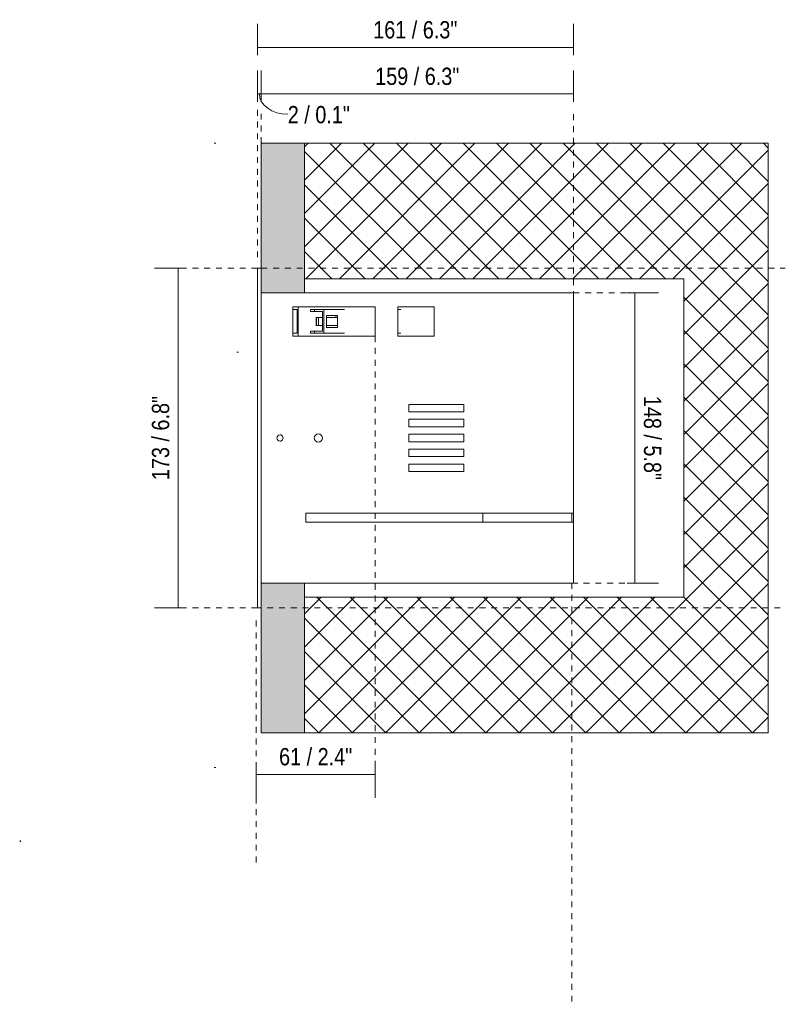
# Model space of a CAD drawing. Header units: millimetres. Extents: x -6729 to -5164, y -1261 to 6775.
# Tile 7 of 8: x -5554 to -5164, y 12 to 513. Entities that reach past the tile are written whole.
import ezdxf

# ---------------------------------------------------------------- set-up
doc = ezdxf.new("R2010")
doc.units = ezdxf.units.MM
doc.linetypes.add('Dash', pattern=[6, 3, -3])
doc.layers.add('A-ANNO-DIMS', color=7, linetype='Dash', lineweight=9, true_color=0xd2d2d2)
for name, color, linetype, lineweight in [('A-ANNO-DIMS-4', 7, 'Continuous', 9), ('A-DETL-GENF', 7, 'Continuous', 9), ('E-LITE-EQPM', 7, 'Continuous', 20)]:
    doc.layers.add(name, color=color, linetype=linetype, lineweight=lineweight)
doc.styles.add('Arial Narrow', font='ARIALN.TTF', dxfattribs={"height": 8.8})
doc.dimstyles.new('FARO_-_2_2mm_Arial_Narrow_mm_Inch_Left', dxfattribs={"dimscale": 304.8, "dimtxt": 9.006193, "dimasz": 0, "dimexe": 0.03937, "dimexo": 0.0625, "dimgap": 0.006562, "dimtad": 1, "dimdec": 0, "dimzin": 0, "dimdsep": 46, "dimtxsty": 'Arial Narrow', "dimblk1": 'NONE', "dimblk2": 'NONE', "dimsah": 1, "dimcen": 0.09, "dimadec": 0, "dimazin": 0, "dimtfac": 1, "dimtdec": 4, "dimtix": 1, "dimtmove": 0, "dimatfit": 3, "dimfxl": 0.013123, "dimfxlon": 1, "dimtvp": 1, "dimtolj": 1, "dimtzin": 0, "dimarcsym": 2})
doc.dimstyles.new('FARO_-_2_2mm_Arial_Narrow_mm_Inch_Left_1', dxfattribs={"dimscale": 304.8, "dimtxt": 9.006193, "dimasz": 0, "dimexe": 0.03937, "dimexo": 0.0625, "dimgap": 0.006562, "dimtad": 1, "dimdec": 0, "dimzin": 0, "dimdsep": 46, "dimtxsty": 'Arial Narrow', "dimblk1": 'NONE', "dimblk2": 'NONE', "dimsah": 1, "dimcen": 0.09, "dimadec": 0, "dimazin": 0, "dimtfac": 1, "dimtdec": 4, "dimtix": 1, "dimtmove": 1, "dimatfit": 3, "dimfxl": 0.013123, "dimfxlon": 1, "dimtvp": 1, "dimtolj": 1, "dimtzin": 0, "dimarcsym": 2})
doc.dimstyles.new('FARO_-_2_2mm_Arial_Narrow_mm_Inch_Right', dxfattribs={"dimscale": 304.8, "dimtxt": 9.006193, "dimasz": 0, "dimexe": 0.03937, "dimexo": 0.0625, "dimgap": 0.006562, "dimtad": 1, "dimdec": 0, "dimzin": 0, "dimdsep": 46, "dimtxsty": 'Arial Narrow', "dimblk1": 'NONE', "dimblk2": 'NONE', "dimsah": 1, "dimcen": 0.09, "dimadec": 0, "dimazin": 0, "dimtfac": 1, "dimtdec": 4, "dimtix": 1, "dimtmove": 0, "dimatfit": 3, "dimfxl": 0.013123, "dimfxlon": 1, "dimtvp": 1, "dimtolj": 1, "dimtzin": 0, "dimarcsym": 2})

# ---------------------------------------------------------------- blocks, each defined once
blk = doc.blocks.new('034008501 - 034008501 COLIN-1 White downlight LED 18_25W 2700K 20_ 2100_2775 lm-558363-Lateral_PDF')
at = {"layer": 'E-LITE-EQPM'}
for p, q in [((-3270.96, 213.5), (-3270.96, 386.5)), ((-3270.96, 386.5), (-3268.96, 386.5)), ((-3268.96, 373.8), (-3268.96, 226.2)), ((-3246.96, 373.8), (-3111.78, 373.8)), ((-3111.78, 373.8), (-3110.21, 373.8)), ((-3110.21, 261.75), (-3110.21, 373.8)), ((-3252.96, 366.8), (-3210.96, 366.8)), ((-3252.96, 351.8), (-3252.96, 366.8)), ((-3250.13, 351.8), (-3250.13, 366.8)), ((-3210.96, 366.8), (-3210.96, 351.8)), ((-3199.53, 351.8), (-3199.53, 366.8)), ((-3199.53, 366.8), (-3180.96, 366.8)), ((-3180.96, 366.8), (-3180.96, 351.8)), ((-3250.65, 365.3), (-3252.96, 365.3)), ((-3252.96, 365.3), (-3252.96, 353.3)), ((-3250.65, 353.3), (-3250.65, 365.3)), ((-3250.35, 364.22), (-3250.65, 364.22)), ((-3250.13, 361.74), (-3250.65, 361.76)), ((-3250.13, 361.34), (-3250.65, 361.34)), ((-3243.99, 365.3), (-3243.99, 364.3)), ((-3241.96, 365.3), (-3243.99, 365.3)), ((-3241.96, 364.3), (-3243.99, 364.3)), ((-3241.96, 364.3), (-3241.96, 365.3)), ((-3237.07, 365.3), (-3241.96, 365.3)), ((-3237.86, 364.3), (-3241.96, 364.3)), ((-3241.13, 361.3), (-3241.13, 357.3)), ((-3241.13, 361.3), (-3241.13, 361.3)), ((-3241.13, 361.3), (-3240.93, 361.3)), ((-3241.13, 361.3), (-3241.13, 357.3)), ((-3240.93, 361.3), (-3239.87, 361.3)), ((-3240.93, 361.3), (-3240.93, 357.3)), ((-3239.87, 361.3), (-3239.87, 357.3)), ((-3239.83, 361.3), (-3239.03, 361.3)), ((-3239.03, 361.3), (-3237.86, 361.3)), ((-3237.86, 354.3), (-3237.86, 364.3)), ((-3226.6, 365.3), (-3237.07, 365.3)), ((-3237.07, 365.3), (-3237.07, 353.3)), ((-3235.72, 356.3), (-3235.72, 362.3)), ((-3235.72, 362.3), (-3230.16, 362.3)), ((-3235.72, 361.3), (-3230.62, 361.3)), ((-3231.1, 361.71), (-3231.11, 362.3)), ((-3230.62, 361.3), (-3230.16, 361.3)), ((-3230.16, 362.3), (-3230.16, 361.3)), ((-3230.16, 361.3), (-3230.16, 357.3)), ((-3197.92, 365.3), (-3199.53, 365.3)), ((-3199.53, 365.3), (-3199.53, 353.3)), ((-3250.65, 357.26), (-3250.13, 357.26)), ((-3250.13, 355.6), (-3250.65, 355.75)), ((-3240.93, 357.3), (-3241.13, 357.3)), ((-3241.13, 357.3), (-3241.13, 357.3)), ((-3239.87, 357.3), (-3240.93, 357.3)), ((-3239.03, 357.3), (-3239.83, 357.3)), ((-3237.86, 357.3), (-3239.03, 357.3)), ((-3230.62, 357.3), (-3235.72, 357.3)), ((-3230.16, 356.3), (-3235.72, 356.3)), ((-3230.16, 357.3), (-3230.62, 357.3)), ((-3230.16, 357.3), (-3230.16, 356.3)), ((-3252.96, 353.3), (-3250.65, 353.3)), ((-3210.96, 351.8), (-3252.96, 351.8)), ((-3243.99, 354.3), (-3243.99, 353.3)), ((-3243.99, 354.3), (-3241.96, 354.3)), ((-3241.96, 353.3), (-3243.99, 353.3)), ((-3241.96, 354.3), (-3237.86, 354.3)), ((-3241.96, 353.3), (-3241.96, 354.3)), ((-3237.07, 353.3), (-3241.96, 353.3)), ((-3226.6, 353.3), (-3237.07, 353.3)), ((-3199.53, 353.3), (-3197.92, 353.3)), ((-3180.96, 351.8), (-3199.53, 351.8)), ((-3193.96, 313.3), (-3193.96, 317.1)), ((-3193.96, 317.1), (-3165.96, 317.1)), ((-3165.96, 317.1), (-3165.96, 313.3)), ((-3165.96, 313.3), (-3193.96, 313.3)), ((-3193.96, 305.7), (-3193.96, 309.5)), ((-3193.96, 309.5), (-3165.96, 309.5)), ((-3165.96, 305.7), (-3193.96, 305.7)), ((-3165.96, 309.5), (-3165.96, 305.7)), ((-3193.96, 298.1), (-3193.96, 301.9)), ((-3193.96, 301.9), (-3165.96, 301.9)), ((-3165.96, 301.9), (-3165.96, 298.1)), ((-3165.96, 298.1), (-3193.96, 298.1)), ((-3193.96, 290.5), (-3193.96, 294.3)), ((-3193.96, 294.3), (-3165.96, 294.3)), ((-3165.96, 294.3), (-3165.96, 290.5)), ((-3165.96, 290.5), (-3193.96, 290.5)), ((-3193.96, 282.9), (-3193.96, 286.7)), ((-3193.96, 286.7), (-3165.96, 286.7)), ((-3165.96, 286.7), (-3165.96, 282.9)), ((-3165.96, 282.9), (-3193.96, 282.9)), ((-3246.26, 257.25), (-3246.26, 261.75)), ((-3246.26, 261.75), (-3111.78, 261.75)), ((-3156.34, 261.75), (-3156.34, 257.25)), ((-3111.78, 261.75), (-3110.21, 261.75)), ((-3111.01, 257.25), (-3111.01, 261.75)), ((-3110.21, 261.75), (-3110.21, 257.25)), ((-3111.78, 257.25), (-3246.26, 257.25)), ((-3110.21, 257.25), (-3111.78, 257.25)), ((-3110.21, 226.2), (-3110.21, 257.25)), ((-3111.78, 226.2), (-3246.96, 226.2)), ((-3110.21, 226.2), (-3111.78, 226.2)), ((-3268.96, 213.5), (-3270.96, 213.5))]:
    blk.add_line(p, q, dxfattribs=at)
for centre, radius, start, end in [((-3112.11, 372.7), 1.1, 75, 90), ((-3259.45, 300), 1.6, 90, 270), ((-3259.45, 300), 1.6, 75, 90), ((-3259.45, 300), 1.6, 285.0004, 74.9996), ((-3239.96, 300), 2.06, 90, 270), ((-3239.96, 300), 2.06, 270, 90), ((-3259.45, 300), 1.6, 270, 285), ((-3112.11, 227.3), 1.1, 270, 285)]:
    blk.add_arc(centre, radius, start, end, dxfattribs=at)
blk.add_open_spline([(-3250.15, 364.19), (-3250.28, 364.21), (-3250.35, 364.22), (-3250.35, 364.22)], degree=3, dxfattribs=at)
blk = doc.blocks.new('DIMBLOCK9-Lateral_PDF')
at = {"layer": 'A-ANNO-DIMS-4', "color": 251, "true_color": 0x5b5b5b, "transparency": 16777216}
for p, q in [((-5469.06, 386.5), (-5485.06, 386.5)), ((-5473.06, 386.5), (-5473.06, 213.5)), ((-5473.06, 386.5), (-5469.06, 386.5)), ((-5469.06, 213.5), (-5485.06, 213.5)), ((-5473.06, 213.5), (-5469.06, 213.5))]:
    blk.add_line(p, q, dxfattribs=at)
at = {"layer": 'A-ANNO-DIMS-4', "color": 0, "transparency": 16777216, "insert": (-5486.43, 278.56), "char_height": 8.8, "width": 51.464, "attachment_point": 1, "rotation": 90, "line_spacing_factor": 0.974696, "style": 'Arial Narrow'}
blk.add_mtext('173 / 6.8"', dxfattribs=at)
blk = doc.blocks.new('_None')
blk = doc.blocks.new('DIMBLOCK10-Lateral_PDF')
at = {"layer": 'A-ANNO-DIMS-4', "color": 251, "true_color": 0x5b5b5b, "transparency": 16777216}
for p, q in [((-5430.76, 471.08), (-5430.76, 487.08)), ((-5272.01, 471.08), (-5272.01, 487.08)), ((-5272.01, 475.08), (-5430.76, 475.08)), ((-5430.76, 475.08), (-5430.76, 471.08)), ((-5272.01, 475.08), (-5272.01, 471.08))]:
    blk.add_line(p, q, dxfattribs=at)
at = {"layer": 'A-ANNO-DIMS-4', "color": 0, "transparency": 16777216, "insert": (-5372.83, 488.45), "char_height": 8.8, "width": 51.464, "attachment_point": 1, "line_spacing_factor": 0.974696, "style": 'Arial Narrow'}
blk.add_mtext('159 / 6.3"', dxfattribs=at)
blk = doc.blocks.new('DIMBLOCK11-Lateral_PDF')
at = {"layer": 'A-ANNO-DIMS-4', "color": 251, "true_color": 0x5b5b5b, "transparency": 16777216}
for p, q in [((-5432.76, 471.08), (-5432.76, 487.08)), ((-5430.76, 471.08), (-5430.76, 487.08)), ((-5430.76, 475.08), (-5432.76, 475.08)), ((-5432.76, 475.08), (-5432.76, 471.08)), ((-5430.76, 475.08), (-5430.76, 471.08))]:
    blk.add_line(p, q, dxfattribs=at)
blk.add_ellipse((-5417.3, 475.08), major_axis=(14.46, 0), ratio=0.716832, start_param=3.141593, end_param=4.712389, dxfattribs=at)
at = {"layer": 'A-ANNO-DIMS-4', "color": 0, "transparency": 16777216, "insert": (-5417.3, 468.94), "char_height": 8.8, "width": 38.0833, "attachment_point": 1, "line_spacing_factor": 0.974696, "style": 'Arial Narrow'}
blk.add_mtext('2 / 0.1"', dxfattribs=at)
blk = doc.blocks.new('DIMBLOCK12-Lateral_PDF')
at = {"layer": 'A-ANNO-DIMS-4', "color": 251, "true_color": 0x5b5b5b, "transparency": 16777216}
for p, q in [((-5432.76, 494.75), (-5432.76, 510.75)), ((-5272.01, 494.75), (-5272.01, 510.75)), ((-5272.01, 498.75), (-5432.76, 498.75)), ((-5432.76, 498.75), (-5432.76, 494.75)), ((-5272.01, 498.75), (-5272.01, 494.75))]:
    blk.add_line(p, q, dxfattribs=at)
at = {"layer": 'A-ANNO-DIMS-4', "color": 0, "transparency": 16777216, "insert": (-5373.83, 512.12), "char_height": 8.8, "width": 51.464, "attachment_point": 1, "line_spacing_factor": 0.974696, "style": 'Arial Narrow'}
blk.add_mtext('161 / 6.3"', dxfattribs=at)
blk = doc.blocks.new('DIMBLOCK13-Lateral_PDF')
at = {"layer": 'A-ANNO-DIMS-4', "color": 251, "true_color": 0x5b5b5b, "transparency": 16777216}
for p, q in [((-5244.67, 373.8), (-5228.67, 373.8)), ((-5240.67, 373.8), (-5244.67, 373.8)), ((-5240.67, 373.8), (-5240.67, 226.2)), ((-5240.67, 226.2), (-5244.67, 226.2)), ((-5240.92, 226.2), (-5228.67, 226.2))]:
    blk.add_line(p, q, dxfattribs=at)
at = {"layer": 'A-ANNO-DIMS-4', "color": 0, "transparency": 16777216, "insert": (-5227.3, 321.44), "char_height": 8.8, "width": 51.464, "attachment_point": 1, "rotation": 270, "line_spacing_factor": 0.974696, "style": 'Arial Narrow'}
blk.add_mtext('148 / 5.8"', dxfattribs=at)
blk = doc.blocks.new('DIMBLOCK14-Lateral_PDF')
at = {"layer": 'A-ANNO-DIMS-4', "color": 251, "true_color": 0x5b5b5b, "transparency": 16777216}
for p, q in [((-5433.36, 128.84), (-5433.36, 132.84)), ((-5372.76, 128.84), (-5372.76, 132.84)), ((-5433.36, 129.09), (-5433.36, 116.84)), ((-5372.76, 128.84), (-5433.36, 128.84)), ((-5372.76, 129.09), (-5372.76, 116.84))]:
    blk.add_line(p, q, dxfattribs=at)
at = {"layer": 'A-ANNO-DIMS-4', "color": 0, "transparency": 16777216, "insert": (-5421.72, 142.22), "char_height": 8.8, "width": 44.7736, "attachment_point": 1, "line_spacing_factor": 0.974696, "style": 'Arial Narrow'}
blk.add_mtext('61 / 2.4"', dxfattribs=at)

msp = doc.modelspace()

# ---------------------------------------------------------------- hatches: boundary and pattern name
at = {"layer": 'A-DETL-GENF', "true_color": 0xc0c0c0}
h = msp.add_hatch(color=9, dxfattribs=at)
h.paths.add_polyline_path([(-5430.76, 150), (-5408.76, 150), (-5408.76, 226.2), (-5430.76, 226.2), (-5430.76, 198.43)])
h.paths.add_polyline_path([(-5408.76, 373.8), (-5408.76, 450), (-5430.76, 450), (-5430.76, 373.8), (-5419.24, 373.8)])
at = {"layer": 'A-DETL-GENF', "true_color": 0xaaaaaa}
h = msp.add_hatch(dxfattribs=at)
h.set_pattern_fill('FP_2', color=253, style=0, pattern_type=2)
h.set_pattern_definition([(45, (-5189.308, 277.281), (-8.4853, 8.4853), []), (135, (-5189.308, 277.281), (-8.4853, -8.4853), [])])
h.paths.add_polyline_path([(-5408.76, 150), (-5172.86, 150), (-5172.86, 450), (-5408.76, 450), (-5408.76, 381), (-5215.76, 381), (-5215.76, 219), (-5408.76, 219), (-5408.76, 157.06)])

# ---------------------------------------------------------------- linework, layer by layer
at = {"layer": 'A-ANNO-DIMS'}
for p, q in [((-5432.76, 391.98), (-5432.76, 466.98)), ((-5430.76, 450), (-5430.76, 466.98)), ((-5272.01, 371.7), (-5272.01, 466.98)), ((-5432.76, 386.5), (-5472.27, 386.5)), ((-5430.76, 386.5), (-5164.19, 386.5)), ((-5272.01, 373.8), (-5242.01, 373.8)), ((-5372.76, 351.8), (-5372.76, 126.8)), ((-5272.81, 226.2), (-5237.81, 226.2)), ((-5272.81, 226.2), (-5272.81, 11.82)), ((-5432.76, 213.5), (-5472.76, 213.5)), ((-5427.76, 213.5), (-5164.19, 213.5)), ((-5433.36, 84.05), (-5433.36, 209.05))]:
    msp.add_line(p, q, dxfattribs=at)
at = {"layer": 'A-ANNO-DIMS', "color": 9, "linetype": 'Continuous', "true_color": 0xc8c8c8}
for p, q in [((-5172.86, 450), (-5408.76, 450)), ((-5172.86, 150), (-5172.86, 450)), ((-5215.76, 381), (-5215.76, 300)), ((-5215.76, 300), (-5215.76, 219)), ((-5408.76, 150), (-5172.86, 150))]:
    msp.add_line(p, q, dxfattribs=at)
at = {"layer": 'E-LITE-EQPM'}
for p, q in [((-5454.75, 450.07), (-5453.95, 450.07)), ((-5408.76, 450), (-5430.76, 450)), ((-5430.76, 450), (-5430.76, 373.8)), ((-5408.76, 373.8), (-5408.76, 450)), ((-5430.76, 373.8), (-5408.76, 373.8)), ((-5443.22, 343.75), (-5442.42, 343.75)), ((-5430.76, 226.2), (-5430.76, 150)), ((-5408.76, 226.2), (-5430.76, 226.2)), ((-5408.76, 150), (-5408.76, 226.2)), ((-5430.76, 150), (-5408.76, 150)), ((-5454.76, 132.25), (-5453.96, 132.25)), ((-5553.12, 94.58), (-5553.68, 95.13))]:
    msp.add_line(p, q, dxfattribs=at)
at = {"layer": 'E-LITE-EQPM', "color": 253, "true_color": 0xaaaaaa}
for p, q in [((-5408.76, 381), (-5215.76, 381)), ((-5215.76, 219), (-5408.76, 219))]:
    msp.add_line(p, q, dxfattribs=at)

# ---------------------------------------------------------------- block references
at = {"layer": 'E-LITE-EQPM'}
msp.add_blockref('034008501 - 034008501 COLIN-1 White downlight LED 18_25W 2700K 20_ 2100_2775 lm-558363-Lateral_PDF', (-2161.8, 0), dxfattribs=at)

# ---------------------------------------------------------------- dimensions: what is measured, and where the dimension line sits
at = {"layer": 'A-ANNO-DIMS', "color": 251, "linetype": 'Continuous', "true_color": 0x5b5b5b}
for base, p1, p2, dimstyle, override, picture, middle in [((-5432.76, 498.75), (-5272.01, 494.75), (-5432.76, 494.75), 'FARO_-_2_2mm_Arial_Narrow_mm_Inch_Right', {"dimpost": '<>', "dimfxl": 160.75}, 'DIMBLOCK12-Lateral_PDF', (-5352.38, 506.45)), ((-5430.76, 475.08), (-5272.01, 471.08), (-5430.76, 471.08), 'FARO_-_2_2mm_Arial_Narrow_mm_Inch_Left', {"dimpost": '<>', "dimfxl": 158.75}, 'DIMBLOCK10-Lateral_PDF', (-5351.38, 482.77)), ((-5433.36, 128.84), (-5372.76, 132.84), (-5433.36, 132.84), 'FARO_-_2_2mm_Arial_Narrow_mm_Inch_Right', {"dimpost": '<>', "dimfxl": 60.60413}, 'DIMBLOCK14-Lateral_PDF', (-5403.06, 136.54))]:
    dim = msp.add_linear_dim(base=base, p1=p1, p2=p2, dimstyle=dimstyle, override=override, dxfattribs=at)
    dim.commit()
    dim.dimension.update_dxf_attribs({"geometry": picture, "text_midpoint": middle})
dim = msp.add_linear_dim(base=(-5432.76, 475.08), p1=(-5430.76, 471.08), p2=(-5432.76, 471.08), dimstyle='FARO_-_2_2mm_Arial_Narrow_mm_Inch_Left_1', override={"dimpost": '<>', "dimfxl": 2}, dxfattribs=at)
dim.commit()
dim.dimension.update_dxf_attribs({"geometry": 'DIMBLOCK11-Lateral_PDF', "text_midpoint": (-5398.26, 463.07), "dimtype": 160})
for base, p1, p2, dimstyle, override, picture, middle in [((-5473.06, 213.5), (-5469.06, 386.5), (-5469.06, 213.5), 'FARO_-_2_2mm_Arial_Narrow_mm_Inch_Left', {"dimpost": '<>', "dimfxl": 173}, 'DIMBLOCK9-Lateral_PDF', (-5480.75, 300)), ((-5240.67, 226.2), (-5244.67, 373.8), (-5244.67, 226.2), 'FARO_-_2_2mm_Arial_Narrow_mm_Inch_Right', {"dimtad": 4, "dimpost": '<>', "dimfxl": 147.6}, 'DIMBLOCK13-Lateral_PDF', (-5232.98, 300))]:
    dim = msp.add_linear_dim(base=base, p1=p1, p2=p2, angle=90, dimstyle=dimstyle, override=override, dxfattribs=at)
    dim.commit()
    dim.dimension.update_dxf_attribs({"geometry": picture, "text_midpoint": middle})

doc.saveas('drawing.dxf')
